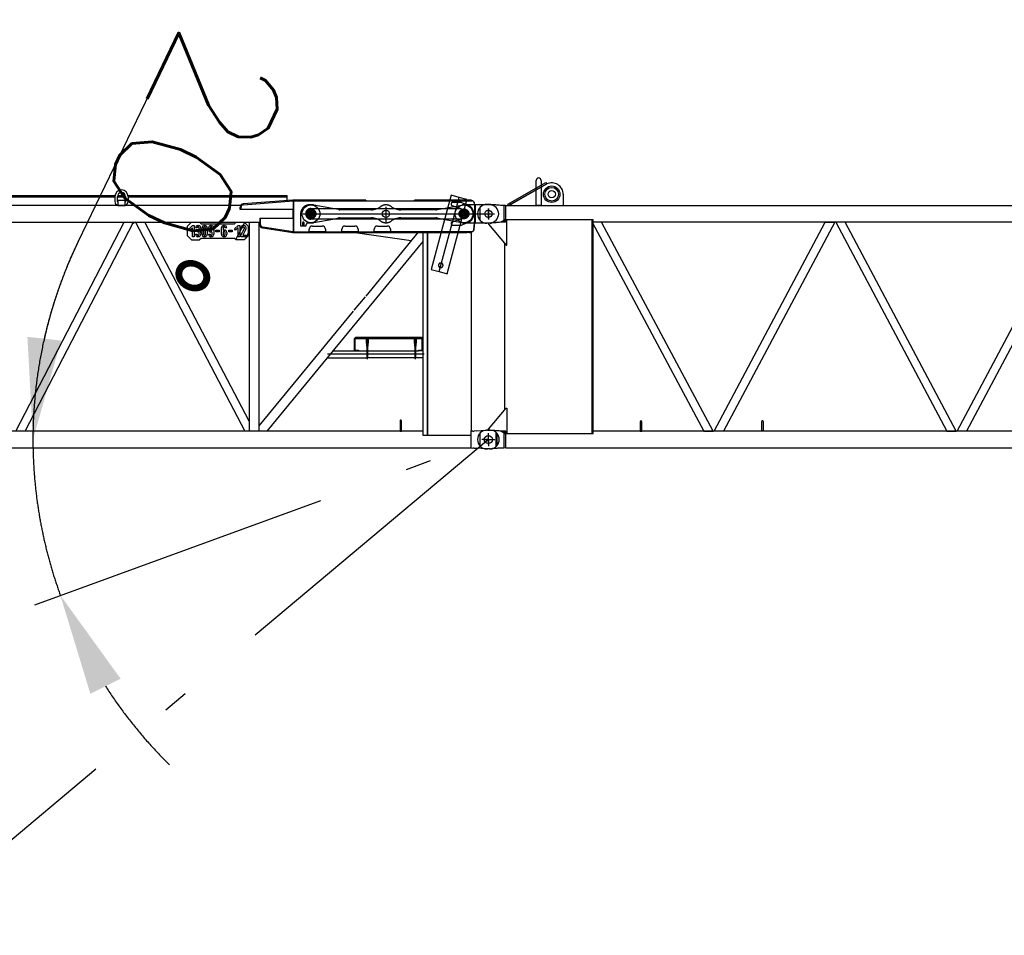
# Model space of a CAD drawing. Extents: x 11974 to 65910, y 18993 to 86132.
# Tile 7 of 37: x 33151 to 39216, y 18993 to 24631. Entities that reach past the tile are written whole.
import ezdxf

# ---------------------------------------------------------------- set-up
doc = ezdxf.new("R2010")
doc.units = 0
doc.header["$LTSCALE"] = 62.5
doc.header["$MEASUREMENT"] = 0
doc.linetypes.add('CENTER', pattern=[50.5, 30, -9, 2.5, -9])
doc.linetypes.add('HIDDEN', pattern=[12.6, 8.4, -4.2])
doc.layers.get('0').update_dxf_attribs({"linetype": 'CONTINUOUS'})
doc.layers.get('Defpoints').update_dxf_attribs({"linetype": 'CONTINUOUS'})
for name, color, linetype in [('1', 7, 'CONTINUOUS'), ('11', 7, 'CONTINUOUS'), ('16', 7, 'CONTINUOUS'), ('55', 7, 'CONTINUOUS')]:
    doc.layers.add(name, color=color, linetype=linetype)
doc.styles.get("Standard").update_dxf_attribs({"font": 'txt', "bigfont": 'bigfont'})
doc.dimstyles.get("Standard").update_dxf_attribs({"dimtxt": 0.18, "dimasz": 0.18, "dimexe": 0.18, "dimexo": 0.0625, "dimgap": 0.09, "dimtad": 0, "dimtih": 1, "dimtoh": 1, "dimdec": 4, "dimzin": 0, "dimtxsty": 'STANDARD', "dimcen": 0.09, "dimazin": 3, "dimtfac": 1, "dimtdec": 4, "dimtofl": 0, "dimtmove": 0, "dimatfit": 3, "dimtolj": 1, "dimtzin": 0})

# ---------------------------------------------------------------- blocks, each defined once
blk = doc.blocks.new('*G1111')
at = {"layer": '1', "color": 7, "linetype": 'CONTINUOUS'}
for p, q in [((36156.5536, 23494.928427), (36392.5711, 23627.945427)), ((36397.4836, 23619.237927), (36161.4646, 23486.216427)), ((36177.8341, 23495.381427), (36397.4836, 23619.237927)), ((36332.7331, 23486.216427), (36332.7331, 23641.307427)), ((36362.7256, 23641.307427), (36362.7256, 23486.216427)), ((36392.5711, 23627.945427), (36397.4836, 23619.237927)), ((36498.2191, 23556.341427), (36498.2191, 23495.381427)), ((35985.7246, 23474.346927), (35985.7246, 23396.499927)), ((36047.7421, 23493.417927), (36028.7266, 23493.417927)), ((36060.4501, 23491.694427), (36057.6856, 23491.737927)), ((36063.8251, 23491.563927), (36060.4501, 23491.694427)), ((36067.8076, 23491.349427), (36063.8251, 23491.563927)), ((36072.4006, 23491.046427), (36067.8076, 23491.349427)), ((36077.6026, 23490.657927), (36072.4006, 23491.046427)), ((36083.4121, 23490.182427), (36077.6026, 23490.657927)), ((36089.8306, 23489.621427), (36083.4121, 23490.182427)), ((36096.8551, 23488.973427), (36089.8306, 23489.621427)), ((36104.4886, 23488.239927), (36096.8551, 23488.973427)), ((36112.7266, 23487.420927), (36104.4886, 23488.239927)), ((36132.7861, 23487.420927), (36112.7266, 23487.420927)), ((36132.7861, 23487.420927), (36132.7861, 23383.416927)), ((36143.5201, 23486.216427), (36132.7861, 23487.420927)), ((36143.5201, 23486.216427), (36143.5201, 23384.615427)), ((36143.5201, 23486.216427), (47931.9331, 23486.216427)), ((36161.4646, 23486.216427), (36156.5536, 23494.928427)), ((36177.8341, 23486.216427), (36177.8341, 23495.381427)), ((36362.7256, 23486.216427), (36332.7331, 23486.216427)), ((36047.7421, 23377.419927), (36028.7266, 23377.419927)), ((36112.7266, 23383.416927), (36037.7266, 23377.419927)), ((36037.7266, 23377.419927), (36037.7266, 23372.415927)), ((36037.7266, 23372.415927), (36146.5366, 23242.740927)), ((36060.4501, 23379.233427), (36057.6856, 23379.191427)), ((36063.8251, 23379.360927), (36060.4501, 23379.233427)), ((36067.8076, 23379.572427), (36063.8251, 23379.360927)), ((36072.4006, 23379.867927), (36067.8076, 23379.572427)), ((36077.6026, 23380.247427), (36072.4006, 23379.867927)), ((36083.4121, 23380.712427), (36077.6026, 23380.247427)), ((36089.8306, 23381.262927), (36083.4121, 23380.712427)), ((36096.8551, 23381.895927), (36089.8306, 23381.262927)), ((36104.4886, 23382.614427), (36096.8551, 23381.895927)), ((36112.7266, 23383.416927), (36104.4886, 23382.614427)), ((36132.7861, 23394.617427), (36112.7266, 23383.416927)), ((36132.7861, 23383.416927), (36112.7266, 23383.416927)), ((36151.5406, 23394.617427), (36132.7861, 23394.617427)), ((36143.5201, 23384.615427), (36132.7861, 23383.416927)), ((36677.7256, 23397.671427), (36137.2261, 23397.671427)), ((36137.2261, 23397.671427), (36137.2261, 23391.216927)), ((36145.2286, 23391.216927), (36137.2261, 23391.216927)), ((36151.5406, 23242.740927), (36151.5406, 23394.617427)), ((36707.8786, 23384.615427), (36675.9676, 23384.615427)), ((36675.9676, 23384.615427), (37364.6596, 22096.217427)), ((36682.7296, 23397.671427), (36677.7256, 23397.671427)), ((36677.7256, 22083.161427), (36677.7256, 23397.671427)), ((36682.7296, 22083.161427), (36682.7296, 23397.671427)), ((47931.9331, 23384.615427), (36682.7296, 23384.615427)), ((36733.7971, 23384.615427), (36707.8786, 23384.615427)), ((37422.4891, 22096.217427), (36733.7971, 23384.615427)), ((37428.8296, 22096.217427), (38112.8836, 23384.615427)), ((38170.6261, 23384.615427), (37486.5721, 22096.217427)), ((38112.8836, 23384.615427), (38170.6261, 23384.615427)), ((38234.5711, 23384.615427), (38176.8286, 23384.615427)), ((38176.8286, 23384.615427), (38860.8841, 22096.217427)), ((38918.6251, 22096.217427), (38234.5711, 23384.615427)), ((38924.8291, 22096.217427), (39608.8876, 23384.615427)), ((39666.6256, 23384.615427), (38982.5701, 22096.217427)), ((36137.2261, 23253.837927), (36137.2261, 22226.996427)), ((36146.5366, 23242.740927), (36151.5406, 23242.740927)), ((36037.7266, 22108.416927), (36146.5366, 22238.091927)), ((36146.5366, 22238.091927), (36151.5406, 22238.091927)), ((36151.5406, 22238.091927), (36151.5406, 22086.215427)), ((36973.7296, 22099.718427), (36973.7296, 22156.719927)), ((36981.7276, 22156.719927), (36981.7276, 22099.718427)), ((37721.7286, 22100.217927), (37721.7286, 22157.219427)), ((37729.7266, 22157.219427), (37729.7266, 22100.217927)), ((35985.7246, 22084.343427), (35985.7246, 22006.494927)), ((36047.7421, 22103.412927), (36028.7266, 22103.412927)), ((36037.7266, 22103.412927), (36037.7266, 22108.416927)), ((36112.7266, 22097.415927), (36037.7266, 22103.412927)), ((36060.4501, 22101.684927), (36057.6856, 22101.728427)), ((36063.8251, 22101.555927), (36060.4501, 22101.684927)), ((36067.8076, 22101.339927), (36063.8251, 22101.555927)), ((36072.4006, 22101.038427), (36067.8076, 22101.339927)), ((36077.6026, 22100.649927), (36072.4006, 22101.038427)), ((36083.4121, 22100.175927), (36077.6026, 22100.649927)), ((36089.8306, 22099.614927), (36083.4121, 22100.175927)), ((36096.8551, 22098.968427), (36089.8306, 22099.614927)), ((36104.4886, 22098.234927), (36096.8551, 22098.968427)), ((36112.7266, 22097.415927), (36104.4886, 22098.234927)), ((36132.7861, 22097.415927), (36112.7266, 22097.415927)), ((36132.7861, 22086.215427), (36112.7266, 22097.415927)), ((36132.7861, 22097.415927), (36132.7861, 21993.413427)), ((36144.4321, 22096.217427), (36132.7861, 22097.415927)), ((36151.5406, 22086.215427), (36132.7861, 22086.215427)), ((36145.2286, 22089.615927), (36137.2261, 22089.615927)), ((36137.2261, 22089.615927), (36137.2261, 22083.161427)), ((36137.2261, 22083.161427), (36677.7256, 22083.161427)), ((36144.4321, 22096.217427), (36141.2266, 22087.413927)), ((36144.4321, 21994.616427), (36144.4321, 22096.217427)), ((36677.7256, 22083.161427), (36682.7296, 22083.161427)), ((47931.0271, 22096.217427), (36682.7296, 22096.217427)), ((36971.7286, 22095.717927), (36971.7286, 22099.718427)), ((36971.7286, 22099.718427), (36973.7296, 22099.718427)), ((36983.7271, 22095.717927), (36971.7286, 22095.717927)), ((36973.7296, 22099.718427), (36981.7276, 22099.718427)), ((36981.7276, 22099.718427), (36983.7271, 22099.718427)), ((36983.7271, 22099.718427), (36983.7271, 22095.717927)), ((37364.6596, 22096.217427), (37422.4891, 22096.217427)), ((37486.5721, 22096.217427), (37428.8296, 22096.217427)), ((37719.7291, 22096.217427), (37719.7291, 22100.217927)), ((37719.7291, 22100.217927), (37721.7286, 22100.217927)), ((37731.7276, 22096.217427), (37719.7291, 22096.217427)), ((37721.7286, 22100.217927), (37729.7266, 22100.217927)), ((37729.7266, 22100.217927), (37731.7276, 22100.217927)), ((37731.7276, 22100.217927), (37731.7276, 22096.217427)), ((38860.8841, 22096.217427), (38918.6251, 22096.217427)), ((38982.5701, 22096.217427), (38924.8291, 22096.217427)), ((36047.7421, 21987.416427), (36028.7266, 21987.416427)), ((36060.4501, 21989.225427), (36057.6856, 21989.183427)), ((36063.8251, 21989.352927), (36060.4501, 21989.225427)), ((36067.8076, 21989.564427), (36063.8251, 21989.352927)), ((36072.4006, 21989.859927), (36067.8076, 21989.564427)), ((36077.6026, 21990.240927), (36072.4006, 21989.859927)), ((36083.4121, 21990.705927), (36077.6026, 21990.240927)), ((36089.8306, 21991.256427), (36083.4121, 21990.705927)), ((36096.8551, 21991.890927), (36089.8306, 21991.256427)), ((36104.4886, 21992.609427), (36096.8551, 21991.890927)), ((36112.7266, 21993.413427), (36104.4886, 21992.609427)), ((36132.7861, 21993.413427), (36112.7266, 21993.413427)), ((36144.4321, 21994.616427), (36132.7861, 21993.413427)), ((36144.4321, 21994.616427), (47931.0271, 21994.616427))]:
    blk.add_line(p, q, dxfattribs=at)
at = {"layer": '1', "color": 7, "linetype": 'CENTER'}
for p, q in [((36008.3881, 23435.418927), (36064.1311, 23435.418927)), ((36037.7266, 23406.153927), (36037.7266, 23467.365927)), ((36037.7266, 22016.213427), (36037.7266, 22077.971427)), ((36008.9326, 22045.413927), (36067.4086, 22045.413927))]:
    blk.add_line(p, q, dxfattribs=at)
at = {"layer": '1', "color": 7, "linetype": 'CONTINUOUS'}
for centre, radius in [((36427.7281, 23556.218427), 50.802612), ((36427.7281, 23556.218427), 50.798034), ((36427.7281, 23556.218427), 41.999817), ((36427.7281, 23556.218427), 22.499085), ((36037.7266, 23435.418927), 22.503662), ((36037.7266, 22045.413927), 25.003051)]:
    blk.add_circle(centre, radius, dxfattribs=at)
for centre, radius, start, end in [((36347.7286, 23641.307427), 14.996338, 0, 180), ((36428.2171, 23556.341427), 70.00122, 0, 116.04228), ((36028.7266, 23435.418927), 57.998656, 90, 180), ((36047.7421, 23393.414427), 98.82449, 84.227898, 90.002136), ((36518.2186, 23495.381427), 19.999695, 180, -152.72523), ((36028.7266, 23435.418927), 57.998656, 180, -90), ((36047.7421, 23477.423427), 100.003052, -90, -84.22043), ((36977.7256, 22156.710927), 4.005432, 90, 179.86874), ((36977.7301, 22156.719927), 3.996277, 0, 90.065636), ((37725.7261, 22157.219427), 3.996277, 90, 180), ((37725.7306, 22157.219427), 3.996277, 0, 90.065636), ((36028.7266, 22045.413927), 57.998656, 90, 180), ((36047.7421, 22003.410927), 98.819936, 84.227631, 90.002136), ((36028.7266, 22045.413927), 57.998656, 180, -90), ((36047.7421, 22087.418427), 100.003052, -90, -84.22067)]:
    blk.add_arc(centre, radius, start, end, dxfattribs=at)
blk = doc.blocks.new('*G3737')
at = {"layer": '16', "color": 7, "linetype": 'CENTER'}
blk.add_line((36037.7266, 23469.102141), (36037.7266, 23399.576141), dxfattribs=at)
at = {"layer": '16', "color": 7, "linetype": 'CONTINUOUS'}
blk.add_circle((36037.7266, 23435.551141), 22.503662, dxfattribs=at)
blk = doc.blocks.new('*G3636')
at = {"color": 7, "linetype": 'CONTINUOUS'}
blk.add_blockref('*G3737', (0, 0), dxfattribs=at)
blk = doc.blocks.new('*G3535')
at = {"color": 7, "linetype": 'CONTINUOUS'}
blk.add_blockref('*G3636', (0, 0), dxfattribs=at)
blk = doc.blocks.new('*G3838')
at = {"layer": '55', "color": 7, "linetype": 'HIDDEN'}
for p, q in [((34953.227611, 23490.551301), (34936.227559, 23490.55134)), ((35078.257716, 23468.051051), (34963.370571, 23489.607967)), ((35758.722395, 23468.050308), (35875.073648, 23489.866247)), ((35952.239225, 23490.551372), (35882.445229, 23490.551284)), ((34881.227621, 23435.55129), (34881.227652, 23362.55137)), ((34881.227652, 23362.55137), (34916.227631, 23362.551307)), ((34898.727379, 23381.301296), (34893.727432, 23381.30138)), ((34894.777216, 23382.351974), (34893.727444, 23381.300652)), ((34893.727848, 23381.30138), (34893.727631, 23362.551347)), ((34894.777569, 23382.351362), (34894.777567, 23362.551345)), ((34902.677563, 23382.351394), (34894.777569, 23382.351362)), ((34903.727352, 23381.301308), (34898.727379, 23381.301296)), ((34903.727293, 23381.300702), (34902.677526, 23382.352025)), ((34902.677561, 23362.551331), (34902.677563, 23382.351394)), ((34903.727594, 23362.551329), (34903.727571, 23381.301353)), ((34916.227631, 23362.551307), (34916.227583, 23370.551313)), ((34926.227628, 23380.551354), (34953.227627, 23380.551339)), ((34963.318183, 23381.484922), (35078.873881, 23403.051469)), ((35758.730463, 23403.050815), (35875.073693, 23381.236466)), ((35882.445245, 23380.551322), (35951.457993, 23380.551308))]:
    blk.add_line(p, q, dxfattribs=at)
at = {"layer": '55', "color": 7, "linetype": 'CONTINUOUS'}
for p, q in [((36046.227606, 23490.551389), (35952.239225, 23490.551372)), ((34936.227619, 23414.820664), (34936.227555, 23414.71881)), ((34936.227565, 23456.384636), (34936.227622, 23456.2813)), ((35114.571156, 23461.237371), (35078.257716, 23468.051051)), ((35315.076029, 23460.551314), (35121.947859, 23460.551365)), ((35122.759567, 23410.551371), (35315.076073, 23410.551294)), ((35498.379095, 23410.551383), (35715.010013, 23410.551376)), ((35715.009969, 23460.551397), (35498.379148, 23460.551378)), ((35722.38155, 23461.236433), (35758.722395, 23468.050308)), ((35879.227552, 23414.82062), (35879.22761, 23414.718837)), ((35879.22762, 23456.384663), (35879.227554, 23456.281257)), ((35078.873881, 23403.051469), (35115.42098, 23409.872401)), ((35722.381564, 23409.866232), (35758.730463, 23403.050815)), ((35951.457993, 23380.551308), (36046.227595, 23380.551331))]:
    blk.add_line(p, q, dxfattribs=at)
at = {"layer": '55', "color": 7, "linetype": 'CENTER'}
for p, q in [((34896.457103, 23435.551379), (36075.376619, 23435.55129)), ((34944.727598, 23458.074237), (34944.727625, 23413.02781)), ((34944.727598, 23458.074237), (34944.727625, 23413.02781)), ((35887.727652, 23458.074265), (35887.727584, 23413.027864)), ((35887.727652, 23458.074265), (35887.727584, 23413.027864)), ((34898.727598, 23381.30134), (34898.727553, 23382.351329)), ((34898.727598, 23381.30134), (34898.727553, 23382.351329)), ((34898.727598, 23381.30134), (34898.727553, 23382.351329)), ((34898.727598, 23381.30134), (34898.727553, 23382.351329)), ((34898.727642, 23362.551338), (34898.727565, 23387.51135)), ((34898.727607, 23387.5513), (34898.727634, 23387.531312)), ((34898.727607, 23387.5513), (34898.727634, 23387.531312)), ((34898.727607, 23387.5513), (34898.727634, 23387.531312)), ((34898.727607, 23387.5513), (34898.727634, 23387.531312))]:
    blk.add_line(p, q, dxfattribs=at)
at = {"layer": '55', "color": 7, "linetype": 'CONTINUOUS'}
for centre in [(35406.727623, 23435.551384), (36037.727622, 23435.551366)]:
    blk.add_circle(centre, 22.5, dxfattribs=at)
at = {"layer": '55', "color": 7, "linetype": 'HIDDEN'}
for centre, radius, start, end in [((34936.227615, 23435.551346), 55, 90, 180), ((34953.227571, 23435.551333), 55, 79.372859, 90), ((35315.076038, 23560.55133), 100, -68.70817, -53.75068), ((35406.727623, 23435.551384), 55, 53.750677, 126.24932), ((35498.379131, 23560.551297), 100, -126.24932, -111.29176), ((35882.445178, 23450.551332), 40, 90, 100.61966), ((34926.227626, 23370.551311), 10, 90, 180), ((34953.227571, 23435.551333), 55, -90, -79.42831), ((35315.07609, 23310.551375), 100, 53.750679, 68.708017), ((35406.727623, 23435.551384), 55, -126.24932, -53.75068), ((35498.379086, 23310.551368), 100, 111.29191, 126.24932), ((35882.445199, 23420.5513), 40, -100.61966, -90)]:
    blk.add_arc(centre, radius, start, end, dxfattribs=at)
at = {"layer": '55', "color": 7, "linetype": 'CONTINUOUS'}
for centre, radius, start, end in [((36046.227636, 23435.551299), 55, -90, 90), ((34944.727654, 23435.551375), 22.5, 90, 180), ((34944.727654, 23435.551375), 22.5, 180, -90), ((34944.727654, 23435.551375), 22.5, -90, 90), ((35121.947814, 23500.551343), 40, -100.62714, -90), ((35122.759587, 23370.551296), 40, 90, 100.57169), ((35315.076038, 23560.55133), 100, -90, -68.70817), ((35315.07609, 23310.551375), 100, 68.708017, 90), ((35498.379086, 23310.551368), 100, 90, 111.29191), ((35498.379131, 23560.551297), 100, -111.29176, -90), ((35715.01002, 23500.551349), 40, -90, -79.38034), ((35715.010032, 23370.551301), 40, 79.380345, 90), ((35887.727586, 23435.551331), 22.5, 90, 180), ((35887.727586, 23435.551331), 22.5, 180, -90), ((35887.727586, 23435.551331), 22.5, -90, 90)]:
    blk.add_arc(centre, radius, start, end, dxfattribs=at)
blk = doc.blocks.new('*G3434')
at = {"layer": '55', "color": 7, "linetype": 'CENTER'}
blk.add_line((35406.727433, 23478.758813), (35406.727866, 23380.551384), dxfattribs=at)
at = {"color": 7, "linetype": 'CONTINUOUS'}
for name in ['*G3838', '*G3535']:
    blk.add_blockref(name, (0, 0), dxfattribs=at)
blk = doc.blocks.new('*G177177')
at = {"layer": '55', "color": 7, "linetype": 'CONTINUOUS'}
for p, q in [((30147.726289, 23540.56894), (33736.726475, 23540.568939)), ((30147.726518, 23548.568975), (33738.090108, 23548.569)), ((33736.726487, 23541.419), (33736.726508, 23511.418969)), ((33752.726487, 23540.569034), (33802.726481, 23540.568981)), ((33752.726494, 23511.418968), (33752.72657, 23541.418973)), ((33753.770798, 23548.568936), (33801.682242, 23548.568942)), ((33802.726468, 23541.418947), (33802.726515, 23511.419011)), ((33818.098309, 23548.568952), (34797.726546, 23548.569009)), ((33818.726551, 23541.41892), (33818.726501, 23511.41901)), ((33818.726564, 23540.568954), (34797.726471, 23540.568932)), ((34797.726497, 23540.569029), (34797.726546, 23548.569009)), ((34797.726536, 23517.585163), (34797.726497, 23540.569029)), ((35807.840481, 23550.003359), (35800.293569, 23521.934107)), ((35856.898254, 23536.813334), (35807.840481, 23550.003359)), ((35905.955905, 23523.623238), (35856.898254, 23536.813334)), ((34512.704078, 23486.219028), (30144.018968, 23486.218933)), ((33754.726557, 23517.418958), (33754.72653, 23495.418932)), ((33754.72653, 23495.418932), (33754.726566, 23486.418956)), ((33800.726478, 23517.419004), (33754.726557, 23517.418958)), ((33754.726566, 23486.418956), (33800.726487, 23486.419002)), ((33800.726487, 23486.419002), (33800.726548, 23495.418952)), ((33800.726548, 23495.418952), (33800.726556, 23517.419294)), ((34509.726516, 23462.918947), (34509.726534, 23476.431159)), ((34514.726489, 23462.918959), (34514.726508, 23476.545155)), ((34833.734436, 23520.418934), (34528.157369, 23496.36949)), ((34528.55821, 23491.499608), (34834.726523, 23515.418949)), ((35282.726557, 23520.41898), (34833.734436, 23520.418934)), ((34834.726523, 23515.418949), (35936.723678, 23515.419)), ((34839.726496, 23515.418962), (34839.726484, 23520.418935)), ((35282.726557, 23520.41898), (35282.726569, 23515.419007)), ((35932.726575, 23520.418997), (35582.726507, 23520.41898)), ((35582.726519, 23515.419007), (35582.726507, 23520.41898)), ((35905.094439, 23520.419021), (35905.955905, 23523.623238)), ((35932.726575, 23520.418997), (35932.726465, 23515.418953)), ((35953.663705, 23490.418942), (35951.790993, 23499.229343)), ((34514.726489, 23462.918959), (34509.726516, 23462.918947)), ((34839.726498, 23462.918967), (34514.726489, 23462.918959)), ((34834.726529, 23407.918768), (34834.726492, 23462.918446)), ((34839.726554, 23407.918973), (34839.726498, 23462.918967)), ((34936.226541, 23414.688298), (34936.226477, 23414.586444)), ((34936.226487, 23456.25227), (34936.226543, 23456.148934)), ((34988.175263, 23467.918971), (35844.582845, 23467.918978)), ((35879.226473, 23414.688254), (35879.226532, 23414.586471)), ((35879.226542, 23456.252297), (35879.226476, 23456.148891)), ((35895.421996, 23414.275894), (35890.572755, 23412.51093)), ((35890.575857, 23458.325936), (35895.421962, 23456.562069)), ((32448.758712, 23384.618958), (33794.695284, 23384.618939)), ((33127.322605, 22096.219523), (33794.69502, 23384.619114)), ((33184.758381, 22096.219521), (33852.130804, 23384.61914)), ((33843.91526, 23373.391196), (33866.504654, 23385.222161)), ((33852.131068, 23384.618966), (33863.546652, 23384.618996)), ((33863.546775, 23384.619067), (34538.334677, 22096.219143)), ((33921.117619, 23384.618931), (34629.750204, 23384.618994)), ((34563.576781, 22157.946826), (33921.118108, 23384.619214)), ((34183.726516, 23299.418927), (34183.72657, 23359.418965)), ((34183.72657, 23359.418965), (34208.726498, 23384.418962)), ((34193.726478, 23342.418937), (34215.72653, 23364.418936)), ((34215.726492, 23350.276866), (34200.79759, 23335.347857)), ((34208.726498, 23384.418962), (34258.726518, 23384.419006)), ((34215.7265, 23294.418952), (34215.726492, 23350.276866)), ((34215.72653, 23364.418936), (34225.726476, 23364.41896)), ((34225.726476, 23364.41896), (34225.726543, 23294.41895)), ((34247.72655, 23364.16797), (34247.726526, 23353.950318)), ((34251.726529, 23353.950342), (34251.726553, 23364.167994)), ((34258.726518, 23384.419006), (34268.72656, 23374.418961)), ((34268.72656, 23374.418961), (34473.726564, 23374.418956)), ((34287.726528, 23364.168015), (34287.726504, 23353.950363)), ((34291.726507, 23353.950387), (34291.726531, 23364.168039)), ((34327.72648, 23364.167964), (34327.726553, 23353.950286)), ((34331.726556, 23353.95031), (34331.726483, 23364.167988)), ((34407.726532, 23364.168029), (34407.726509, 23353.950377)), ((34411.726486, 23353.950305), (34411.726509, 23364.167956)), ((34473.726562, 23342.418984), (34495.726517, 23364.419009)), ((34473.726564, 23374.418956), (34483.726512, 23384.419023)), ((34495.72655, 23350.276817), (34480.797577, 23335.34793)), ((34495.726487, 23294.419025), (34495.72655, 23350.276817)), ((34495.726517, 23364.419009), (34505.72656, 23364.419007)), ((34505.72656, 23364.419007), (34505.72653, 23294.419024)), ((34519.375314, 23348.418962), (34527.68684, 23364.288419)), ((34533.726506, 23384.41897), (34558.726478, 23359.418946)), ((34558.726478, 23359.418946), (34558.726546, 23299.41898)), ((34563.576476, 23384.618943), (34563.576539, 22096.218962)), ((34623.87655, 23384.618936), (34623.876574, 22096.218962)), ((34629.750203, 23407.918979), (34629.750204, 23368.155753)), ((34629.99847, 23407.918979), (34839.726554, 23407.918973)), ((34634.726515, 23368.336756), (34634.726549, 23407.918979)), ((34834.726507, 23325.418961), (34647.501377, 23353.502721)), ((34954.726478, 23360.41898), (35014.726516, 23360.418925)), ((35844.583435, 23402.919005), (34988.192104, 23402.918991)), ((35154.726509, 23360.418962), (35214.726573, 23360.419004)), ((35354.72654, 23360.418944), (35414.726507, 23360.419013)), ((35949.831975, 23338.851015), (35954.200927, 23380.418215)), ((34208.726513, 23274.419), (34183.726516, 23299.418927)), ((34200.79759, 23335.347857), (34193.726478, 23342.418937)), ((34225.726543, 23294.41895), (34215.7265, 23294.418952)), ((34243.726522, 23348.293442), (34233.726479, 23348.293443)), ((34233.726574, 23310.293502), (34243.72652, 23310.293527)), ((34243.726472, 23324.293476), (34243.72657, 23334.293493)), ((34249.726512, 23324.29345), (34243.726472, 23324.293476)), ((34243.72657, 23334.293493), (34249.726513, 23334.293493)), ((34247.726496, 23304.636602), (34247.726472, 23294.41895)), ((34251.726475, 23294.418974), (34251.726499, 23304.636625)), ((34255.726503, 23310.293502), (34255.726552, 23318.293482)), ((34255.726579, 23340.293507), (34255.726531, 23348.293513)), ((34265.726498, 23318.293506), (34265.726546, 23310.2935)), ((34265.726574, 23348.293512), (34265.726525, 23340.293532)), ((34273.726526, 23310.293451), (34273.726554, 23348.293463)), ((34283.7265, 23348.293487), (34283.726472, 23310.293475)), ((34287.726571, 23304.636621), (34287.726547, 23294.418969)), ((34291.72655, 23294.418993), (34291.726574, 23304.636645)), ((34295.726552, 23310.293425), (34295.726483, 23348.293462)), ((34305.726526, 23348.293461), (34305.726498, 23310.293449)), ((34313.726504, 23310.293497), (34323.726547, 23310.293495)), ((34313.72653, 23338.293466), (34313.726532, 23348.293508)), ((34323.726574, 23348.293507), (34323.726476, 23338.29349)), ((34327.726548, 23304.636667), (34327.726525, 23294.419015)), ((34327.726575, 23332.636636), (34327.726551, 23322.418984)), ((34331.726502, 23294.418942), (34331.726526, 23304.636594)), ((34331.726554, 23322.419008), (34331.726578, 23332.63666)), ((34335.72653, 23310.29347), (34335.726548, 23323.461039)), ((34335.726556, 23338.293439), (34335.726557, 23348.293482)), ((34345.726504, 23348.293506), (34345.726476, 23310.293494)), ((34359.726546, 23324.418922), (34359.726548, 23334.418964)), ((34379.726535, 23324.418944), (34359.726546, 23324.418922)), ((34359.726548, 23334.418964), (34379.726537, 23334.418987)), ((34379.726537, 23334.418987), (34379.726535, 23324.418944)), ((34393.726531, 23310.293465), (34393.726558, 23348.293477)), ((34403.726549, 23320.29341), (34403.726477, 23310.293489)), ((34403.726504, 23348.293501), (34403.726486, 23335.125932)), ((34407.72648, 23336.167964), (34407.726553, 23325.950286)), ((34407.726575, 23304.636635), (34407.726551, 23294.418983)), ((34411.726556, 23325.95031), (34411.726483, 23336.167987)), ((34411.726554, 23294.419007), (34411.726578, 23304.636659)), ((34425.72653, 23348.293475), (34415.726487, 23348.293476)), ((34415.726556, 23310.293438), (34415.726558, 23320.293481)), ((34425.726504, 23320.293506), (34425.726503, 23310.293463)), ((34439.726478, 23334.418959), (34459.726564, 23334.418956)), ((34439.726502, 23324.419013), (34439.726478, 23334.418959)), ((34459.726465, 23324.418939), (34439.726502, 23324.419013)), ((34459.726564, 23334.418956), (34459.726465, 23324.418939)), ((34480.797577, 23335.34793), (34473.726562, 23342.418984)), ((34495.726486, 23303.265357), (34505.726561, 23322.358738)), ((34505.72653, 23294.419024), (34495.726487, 23294.419025)), ((34513.72651, 23294.418975), (34513.726512, 23304.419017)), ((34545.726482, 23294.418972), (34513.72651, 23294.418975)), ((34513.726512, 23304.419017), (34535.055971, 23345.662795)), ((34523.726485, 23348.418997), (34513.726539, 23348.418973)), ((34543.938526, 23341.069197), (34524.984619, 23304.419004)), ((34524.984619, 23304.419004), (34545.726484, 23304.419015)), ((34558.726546, 23299.41898), (34533.726522, 23274.419008)), ((34545.726484, 23304.419015), (34545.726482, 23294.418972)), ((34558.726512, 23313.630328), (34563.576356, 23322.890426)), ((34646.794023, 23348.375388), (34833.854787, 23320.419001)), ((34833.854787, 23320.419001), (35635.726517, 23320.418931)), ((34834.726507, 23325.418961), (34934.726522, 23325.418952)), ((34839.726492, 23320.419), (34839.72648, 23325.418973)), ((34934.726522, 23325.418952), (34934.726512, 23340.418968)), ((35034.725836, 23325.419028), (34934.726619, 23325.418926)), ((35034.726527, 23340.418959), (35034.726538, 23325.418943)), ((35034.726538, 23325.418943), (35134.726554, 23325.418934)), ((35134.726554, 23325.418934), (35134.726543, 23340.41895)), ((35234.725867, 23325.41901), (35134.726676, 23325.419005)), ((35217.835224, 23320.418958), (35563.069771, 23271.054219)), ((35234.726559, 23340.418942), (35234.726473, 23325.418952)), ((35234.726473, 23325.418952), (35334.726488, 23325.418943)), ((35603.683709, 23320.419024), (35282.032663, 22929.470388)), ((35334.726488, 23325.418943), (35334.726478, 23340.418959)), ((35434.725898, 23325.418993), (35334.726707, 23325.418987)), ((35434.726493, 23340.41895), (35434.726504, 23325.418934)), ((35933.296463, 23325.418933), (35434.726504, 23325.418934)), ((35600.995233, 23317.150065), (35578.133914, 23320.418996)), ((35635.726495, 22069.418946), (35635.726517, 23320.418931)), ((35635.726517, 23320.418931), (35907.726499, 23320.418957)), ((35918.50114, 23320.418975), (35907.726499, 23320.418957)), ((35918.50114, 23320.418975), (35932.726557, 23320.418966)), ((35932.726545, 23325.418939), (35932.726557, 23320.418966)), ((35934.726497, 23320.418942), (35932.727066, 23320.418933)), ((35934.914186, 23325.418936), (35933.296463, 23325.418933)), ((35934.726554, 22096.617686), (35934.726497, 23320.418942)), ((34208.726513, 23274.419), (34258.726508, 23274.418947)), ((34268.726552, 23284.418989), (34258.726508, 23274.418947)), ((34473.726557, 23284.418983), (34268.726552, 23284.418989)), ((34483.726501, 23274.418965), (34473.726557, 23284.418983)), ((34533.726522, 23274.419008), (34483.726501, 23274.418965)), ((35046.405087, 22548.169596), (35635.725794, 23264.455511)), ((35278.221045, 22924.837651), (35209.603326, 22841.436809)), ((35205.791778, 22836.803949), (34623.876444, 22129.518865)), ((35212.726503, 22592.669014), (35212.726521, 22667.668971)), ((35212.726521, 22667.668971), (35220.726575, 22675.668999)), ((35215.226549, 22665.168929), (35215.226519, 22595.168945)), ((35630.22653, 22665.16893), (35215.226549, 22665.168929)), ((35220.726575, 22675.668999), (35624.726544, 22675.669013)), ((35285.499546, 22665.16894), (35285.499531, 22638.168941)), ((35285.499531, 22638.168941), (35297.49954, 22638.169012)), ((35285.499546, 22665.16894), (35297.499554, 22665.169011)), ((35287.499497, 22638.169014), (35287.499543, 22620.168965)), ((35295.499477, 22638.168965), (35295.499549, 22620.169013)), ((35297.499554, 22665.169011), (35297.49954, 22638.169012)), ((35580.27095, 22665.168988), (35580.270936, 22638.168989)), ((35580.270936, 22638.168989), (35592.270919, 22638.168964)), ((35580.27095, 22665.168988), (35592.270933, 22665.168963)), ((35582.270876, 22638.168966), (35582.270948, 22620.169013)), ((35590.270882, 22638.169013), (35590.270928, 22620.168965)), ((35592.270933, 22665.168963), (35592.270919, 22638.168964)), ((35624.726544, 22675.669013), (35632.726475, 22667.668984)), ((35630.2265, 22595.168946), (35630.22653, 22665.16893)), ((35632.726475, 22667.668984), (35632.726554, 22592.669001)), ((35083.016338, 22592.668638), (35289.877667, 22592.669024)), ((35237.726535, 22592.668926), (35212.726503, 22592.669014)), ((35215.226519, 22595.168945), (35237.726507, 22595.169023)), ((35237.726507, 22595.169023), (35237.726535, 22592.668926)), ((35287.499543, 22620.168965), (35295.499549, 22620.169013)), ((35289.499484, 22620.168942), (35289.877669, 22546.168972)), ((35293.499487, 22620.168966), (35293.877672, 22546.168996)), ((35293.877644, 22592.668951), (35607.726495, 22592.668992)), ((35582.270948, 22620.169013), (35590.270928, 22620.168965)), ((35584.270888, 22620.16899), (35584.649073, 22546.169021)), ((35588.270891, 22620.169014), (35588.64905, 22546.168948)), ((35607.726495, 22592.668992), (35607.726538, 22595.168966)), ((35632.726554, 22592.669001), (35607.726495, 22592.668992)), ((35607.726538, 22595.168966), (35630.2265, 22595.168946)), ((34674.564863, 22096.218971), (35046.405039, 22548.169596)), ((35046.405039, 22548.169596), (35289.87768, 22548.169641)), ((35635.726515, 22548.168952), (35293.877695, 22548.168937)), ((35934.726538, 22231.162312), (35934.726547, 22233.419522)), ((35493.726399, 22161.418898), (35493.726423, 22151.418952)), ((35497.72725, 22151.418962), (35493.726423, 22151.418952)), ((35493.72652, 22151.418926), (35493.726479, 22096.418958)), ((35501.726622, 22151.418948), (35497.72725, 22151.418962)), ((35501.726485, 22096.419006), (35501.726526, 22151.418974)), ((35501.726622, 22151.418948), (35501.726598, 22161.418894)), ((35635.726495, 22096.21896), (31712.757525, 22096.218968)), ((35493.726479, 22096.418958), (35497.726482, 22096.418982)), ((35497.726482, 22096.418982), (35501.726582, 22096.41898)), ((35941.320563, 22097.418441), (35931.433474, 22096.217785)), ((35931.433533, 21994.618676), (35931.433474, 22096.219557)), ((35941.320596, 22097.41895), (35949.980586, 22097.418981)), ((35963.445949, 22098.597961), (35950.176984, 22097.602917)), ((35963.445949, 22098.597961), (36023.992308, 22103.13894)), ((36031.47123, 22103.418995), (36046.726525, 22103.418932)), ((36037.72657, 22045.418992), (36037.726525, 22085.41897)), ((36084.726482, 22087.895885), (36084.726554, 22089.236859)), ((36089.726536, 22084.341979), (36089.7265, 22006.495949)), ((35931.43349, 22069.418974), (35635.726495, 22069.418946)), ((36037.72657, 22045.418992), (35997.726496, 22045.418973)), ((36037.72657, 22045.418992), (36037.726493, 22005.418943)), ((36037.72657, 22045.418992), (36077.726522, 22045.418941)), ((30144.018972, 21994.618975), (35931.432883, 21994.618953)), ((35931.433533, 21994.620398), (35941.320649, 21993.4183)), ((35949.982056, 21993.418986), (35941.320611, 21993.418931)), ((35950.176978, 21993.235381), (35963.445983, 21992.239992)), ((36023.99226, 21987.699033), (35963.445983, 21992.239992)), ((36046.726515, 21987.418931), (36031.47122, 21987.418994)), ((36084.726543, 22001.601458), (36084.726498, 22002.941221))]:
    blk.add_line(p, q, dxfattribs=at)
at = {"layer": '55', "color": 7, "linetype": 'CENTER'}
for p, q in [((35734.085285, 23080.03544), (35856.898254, 23536.813334)), ((35734.085285, 23080.03544), (35856.898254, 23536.813334)), ((35602.726508, 23515.419029), (35602.726496, 23520.419002)), ((35602.726508, 23515.419029), (35602.726496, 23520.419002)), ((35617.726498, 23515.418943), (35617.726512, 23520.419013)), ((35617.726498, 23515.418943), (35617.726512, 23520.419013)), ((35750.226545, 23515.41901), (35750.226533, 23520.418983)), ((35750.226545, 23515.41901), (35750.226533, 23520.418983)), ((35765.226535, 23515.418924), (35765.226549, 23520.418994)), ((35765.226535, 23515.418924), (35765.226549, 23520.418994)), ((35849.475477, 23508.727488), (35847.919472, 23502.932761)), ((35897.726486, 23515.419016), (35897.72657, 23520.418964)), ((35897.726486, 23515.419016), (35897.72657, 23520.418964)), ((35912.726501, 23515.419027), (35912.726489, 23520.419)), ((35912.726501, 23515.419027), (35912.726489, 23520.419)), ((34934.726533, 23435.419011), (35868.929302, 23435.41894)), ((34944.726519, 23457.941871), (34944.726547, 23412.895445)), ((34944.726519, 23457.941871), (34944.726547, 23412.895445)), ((35887.726574, 23457.941899), (35887.726505, 23412.895498)), ((35887.726574, 23457.941899), (35887.726505, 23412.895498)), ((35662.726479, 23302.134189), (35662.726516, 23311.19471)), ((35662.726494, 22069.418932), (35662.726542, 23320.419013)), ((35662.726494, 22069.418932), (35662.726542, 23320.419013)), ((35662.726542, 23320.419013), (35662.726494, 22069.418932)), ((35662.726542, 23320.419013), (35662.726494, 22069.418932)), ((35662.726502, 23315.671144), (35662.72654, 23320.439098)), ((35662.726502, 23315.671144), (35662.72654, 23320.439098)), ((35662.726575, 23248.77603), (35662.726575, 23312.061945)), ((35662.726575, 23312.061945), (35662.726575, 23248.77603)), ((35914.726534, 23320.419016), (35914.726522, 23325.418989)), ((35914.726534, 23320.419016), (35914.726522, 23325.418989)), ((35662.726575, 23259.684424), (35662.726497, 23265.323594)), ((35291.499561, 22667.823576), (35291.499549, 22540.811239)), ((35586.270966, 22667.823624), (35586.270954, 22540.811287)), ((35642.726561, 22570.418957), (35045.954441, 22570.418947)), ((35642.726561, 22570.418957), (35045.954441, 22570.418947)), ((35642.726561, 22570.418957), (35048.767186, 22570.418956)), ((35642.726561, 22570.418957), (35048.767186, 22570.418956)), ((35501.726526, 22151.418974), (35493.72652, 22151.418926)), ((35497.726482, 22096.418982), (35497.726523, 22151.41895)), ((35931.432907, 22096.218984), (35927.727142, 22096.219008))]:
    blk.add_line(p, q, dxfattribs=at)
at = {"layer": '55', "color": 7, "linetype": 'HIDDEN'}
for p, q in [((34512.727049, 23486.218981), (34512.704078, 23486.219028)), ((34834.726523, 23515.418949), (34834.726492, 23462.918446)), ((34839.726498, 23462.918967), (34839.726496, 23515.418962)), ((35596.22652, 23520.419021), (35596.226506, 23515.418951)), ((35602.726508, 23515.419029), (35602.726496, 23520.419002)), ((35617.726498, 23515.418943), (35617.726512, 23520.419013)), ((35624.226501, 23515.419022), (35624.226489, 23520.418995)), ((35800.293569, 23521.934107), (35685.027538, 23093.225562)), ((35743.726557, 23520.419001), (35743.726543, 23515.418932)), ((35750.226545, 23515.41901), (35750.226533, 23520.418983)), ((35765.226535, 23515.418924), (35765.226549, 23520.418994)), ((35771.726538, 23515.419002), (35771.726526, 23520.418975)), ((35783.143059, 23066.845415), (35905.094439, 23520.419021)), ((35800.220352, 23521.953726), (35798.664476, 23516.159482)), ((35814.481288, 23486.022083), (35869.189948, 23466.109743)), ((35869.068083, 23505.419015), (35817.90152, 23505.418995)), ((35872.488338, 23504.815939), (35908.247775, 23491.800526)), ((35891.226497, 23520.419008), (35891.226483, 23515.418938)), ((35897.726486, 23515.419016), (35897.72657, 23520.418964)), ((35912.726489, 23520.419), (35912.726501, 23515.419027)), ((35919.226575, 23515.418983), (35919.226563, 23520.418956)), ((35951.790993, 23499.229343), (35950.875263, 23503.537653)), ((35954.053121, 23488.587343), (35953.663705, 23490.418942)), ((35957.965694, 23485.418934), (35958.72654, 23485.419015)), ((35958.726532, 23385.419), (35958.72654, 23485.419015)), ((34936.226543, 23456.148934), (34936.226541, 23414.688298)), ((34944.726474, 23467.918944), (34988.175263, 23467.918971)), ((34953.22653, 23414.586405), (34953.226565, 23456.252328)), ((35844.582845, 23467.918978), (35858.92928, 23467.918947)), ((35890.572755, 23412.51093), (35869.18994, 23404.72822)), ((35869.189948, 23466.109743), (35890.575857, 23458.325936)), ((35879.226476, 23456.148891), (35879.226473, 23414.688254)), ((35896.226488, 23414.586458), (35896.226498, 23456.252284)), ((33794.695284, 23384.618939), (33852.131068, 23384.618966)), ((33863.546652, 23384.618996), (33921.117619, 23384.618931)), ((34527.68684, 23364.288419), (34536.682059, 23381.463409)), ((34834.726529, 23407.918768), (34834.726507, 23325.418961)), ((34839.72648, 23325.418973), (34839.726554, 23407.918973)), ((34988.192104, 23402.918991), (34944.726555, 23402.919004)), ((35869.18994, 23404.72822), (35814.481291, 23384.815864)), ((35817.901557, 23365.419002), (35869.068094, 23365.418925)), ((35858.929264, 23402.919032), (35844.583435, 23402.919005)), ((35908.247736, 23379.037427), (35872.488337, 23366.022052)), ((35954.200927, 23380.418215), (35954.350034, 23381.837069)), ((35958.328159, 23385.419006), (35958.726532, 23385.419)), ((34481.686817, 23276.458675), (34495.726486, 23303.265357)), ((34505.726561, 23322.358738), (34519.375314, 23348.418962)), ((34543.098341, 23283.790737), (34558.726512, 23313.630328)), ((34934.726619, 23325.418926), (34934.726522, 23325.418952)), ((35034.726538, 23325.418943), (35034.725836, 23325.419028)), ((35134.726676, 23325.419005), (35134.726554, 23325.418934)), ((35234.726473, 23325.418952), (35234.725867, 23325.41901)), ((35334.726707, 23325.418987), (35334.726488, 23325.418943)), ((35434.726504, 23325.418934), (35434.725898, 23325.418993)), ((35662.726542, 23320.419013), (35662.726494, 22069.418932)), ((35914.726522, 23325.418989), (35914.726534, 23320.419016)), ((35918.726511, 23320.418943), (35918.726525, 23325.419013)), ((35932.727066, 23320.418933), (35932.726557, 23320.418966)), ((35685.027635, 23093.225536), (35734.085285, 23080.03544)), ((35734.085285, 23080.03544), (35783.143059, 23066.845415)), ((36031.47123, 22103.418995), (36031.470599, 22103.418958)), ((36084.726498, 22002.941221), (36084.726482, 22087.895885))]:
    blk.add_line(p, q, dxfattribs=at)
for points in [[(33754.726363, 23500.526512), (33754.865585, 23500.602156)], [(34516.731053, 23483.921897), (34516.622729, 23483.984362)]]:
    blk.add_lwpolyline(points, dxfattribs=at)
at = {"layer": '55', "color": 7, "linetype": 'CONTINUOUS'}
for points in [[(34570.53797, 23499.704315), (34570.537996, 23499.704412), (34570.537996, 23499.704412), (34570.537925, 23499.704534)], [(34675.245134, 23344.123624), (34675.245108, 23344.123527)], [(34675.984381, 23349.069002), (34675.984355, 23349.068905), (34675.984355, 23349.068905), (34675.984329, 23349.068809), (34675.984329, 23349.068809), (34675.984329, 23349.068809), (34675.984303, 23349.068712)], [(35950.176984, 22097.602917), (35950.093607, 22097.524732)], [(35941.320649, 21993.4183), (35941.320501, 21993.42393)]]:
    blk.add_lwpolyline(points, dxfattribs=at)
for centre, radius in [((34944.726576, 23435.419009), 55), ((35887.726508, 23435.418966), 55), ((34944.726576, 23435.419009), 23.5), ((34944.726576, 23435.419009), 13.31369), ((34944.726576, 23435.419009), 8.31369), ((35406.726545, 23435.419018), 22.5), ((35887.726508, 23435.418966), 23.5), ((35887.726508, 23435.418966), 13.31369), ((35887.726508, 23435.418966), 8.31369), ((36037.726544, 23435.419001), 22.5), ((36037.72657, 22045.418992), 25)]:
    blk.add_circle(centre, radius, dxfattribs=at)
at = {"layer": '55', "color": 7, "linetype": 'HIDDEN'}
for centre, radius in [((34944.726576, 23435.419009), 30), ((34944.726576, 23435.419009), 27), ((35887.726508, 23435.418966), 30), ((35887.726508, 23435.418966), 27)]:
    blk.add_circle(centre, radius, dxfattribs=at)
at = {"layer": '55', "color": 7, "linetype": 'CONTINUOUS'}
for centre, radius, start, end in [((33777.726532, 23541.419008), 41, 0, 180), ((33777.726532, 23541.419008), 25, 0, 180), ((33759.726504, 23511.41893), 23, 180, -102.77857), ((33759.726504, 23511.41893), 7, 180, -135.58477), ((33795.726479, 23511.418952), 7, -44.41523, 0), ((33795.726479, 23511.418952), 23, -77.22167, 0), ((34529.726523, 23476.431182), 20, 94.49999, -179.99999), ((34529.726524, 23476.545166), 15, 94.46716, 180), ((35936.723689, 23500.418984), 15, 5.290103, 90), ((35234.726483, 23435.41901), 720, -7.744267, 5.290103), ((34944.726576, 23435.419009), 22.5, 90, 180), ((34944.726576, 23435.419009), 22.5, 180, -90), ((34944.726576, 23435.419009), 22.5, -90, 90), ((35887.726508, 23435.418966), 22.5, 90, 180), ((35887.726508, 23435.418966), 22.5, 180, -90), ((35887.726508, 23435.418966), 22.5, -90, 90), ((34249.726491, 23348.293539), 16, 97.18076, 180), ((34249.726491, 23348.293539), 6, 109.47122, 180), ((34249.726491, 23348.293539), 16, -0.000001, 82.819244), ((34249.726491, 23348.293539), 6, 0, 70.528779), ((34289.72654, 23348.293462), 16, 97.18076, 180), ((34289.72654, 23348.293462), 6, 109.47122, 180), ((34289.72654, 23348.293462), 16, -0.000001, 82.819244), ((34289.72654, 23348.293462), 6, 0, 70.528779), ((34329.726518, 23348.293507), 16, 97.18076, 180), ((34329.726518, 23348.293507), 6, 109.47122, 180), ((34329.726518, 23348.293507), 16, -0.000001, 82.819244), ((34329.726518, 23348.293507), 6, 0, 70.528779), ((34409.726544, 23348.293476), 16, 97.18076, 180), ((34409.726544, 23348.293476), 6, 109.47122, 180), ((34409.726544, 23348.293476), 16, 0, 82.819244), ((34409.726544, 23348.293476), 6, 0, 70.528779), ((34529.726525, 23348.418971), 16, -27.34602, 180), ((34529.726525, 23348.418971), 6, -27.34602, 180), ((34649.750193, 23368.155776), 20, 180, -98.5), ((34649.726531, 23368.336767), 15, 180, -98.53077), ((34954.726501, 23340.418991), 20, 90, 180), ((35014.726538, 23340.418937), 20, 0, 90), ((35154.726532, 23340.418973), 20, 90, 180), ((35214.726473, 23340.418945), 20, 0, 90), ((35354.726563, 23340.418955), 20, 90, 180), ((35414.72653, 23340.419024), 20, 0, 90), ((34249.72656, 23310.293501), 16, 180, -97.18076), ((34249.72656, 23310.293501), 6, 180, -109.47122), ((34249.726512, 23318.293507), 6, 0, 90), ((34249.726513, 23340.293436), 6, -90, 0), ((34249.72656, 23310.293501), 6, -70.52878, 0), ((34249.72656, 23310.293501), 16, -82.81924, 0), ((34271.057253, 23329.293522), 8, 152.72039, -152.72039), ((34249.726512, 23318.293507), 16, 0, 27.279613), ((34249.726513, 23340.293436), 16, -27.27961, 0.00022), ((34289.726512, 23310.29345), 16, 180, -97.18076), ((34289.726512, 23310.29345), 6, 180, -109.47122), ((34289.726512, 23310.29345), 6, -70.52878, 0), ((34289.726512, 23310.29345), 16, -82.81924, 0), ((34329.72649, 23310.293495), 16, 180, -97.18076), ((34329.726516, 23338.293464), 16, 180, -97.18076), ((34329.72649, 23310.293495), 6, 180, -109.47122), ((34329.726516, 23338.293464), 6, 180, -109.47122), ((34329.72649, 23310.293495), 6, -70.52878, 0), ((34329.72649, 23310.293495), 16, -82.81924, 0), ((34329.726516, 23338.293464), 6, -70.52878, 0), ((34329.726516, 23338.293464), 16, -82.81924, -67.97569), ((34409.726517, 23310.293464), 16, 180, -97.18076), ((34409.726517, 23310.293464), 6, 180, -109.47122), ((34409.726518, 23320.293507), 6, 109.47122, -179.99944), ((34409.726518, 23320.293507), 16, 97.18076, 112.02431), ((34409.726517, 23310.293464), 6, -70.52878, 0), ((34409.726518, 23320.293507), 16, 0, 82.819244), ((34409.726518, 23320.293507), 6, 0, 70.528779), ((34409.726517, 23310.293464), 16, -82.81924, 0), ((35933.296452, 23340.418949), 15, -90, -7.74427), ((35934.914176, 23340.418951), 15, -90, -6), ((35291.877705, 22546.168923), 2, 180, -90), ((35291.877705, 22546.168923), 2, -90, 0), ((35586.64911, 22546.168971), 2, 180, -90), ((35586.64911, 22546.168971), 2, -90, 0), ((35497.726524, 22161.418993), 4, 90, -179.99856), ((35497.726524, 22161.418993), 4, -0.001439, 90), ((37172.399842, 20794.701238), 1786.443838, 133.173663, 133.177325), ((36031.471221, 22003.41898), 100, 90, 94.28915), ((36046.72652, 22045.418931), 58, 42.150955, 90), ((36046.72652, 22045.418931), 58, -42.15096, 42.15096), ((37109.541319, 23230.545265), 1695.600575, -133.152675, -133.146007), ((39075.539021, 25327.502235), 4570.035378, -133.150941, -133.147696), ((36031.471229, 22087.419009), 100, -94.28915, -90), ((36046.72652, 22045.418931), 58, -90, -42.15096)]:
    blk.add_arc(centre, radius, start, end, dxfattribs=at)
at = {"layer": '55', "color": 7, "linetype": 'HIDDEN'}
for centre, radius, start, end in [((35817.901518, 23495.418953), 10, 90, -110), ((35869.068082, 23495.418972), 10, 70, 90), ((35887.726508, 23435.418966), 60, -70, 70), ((35936.203036, 23500.418937), 15, 12, 90), ((35957.96567, 23489.418937), 4, -168, -90), ((34944.726576, 23435.419009), 32.5, 90, -90), ((35858.929327, 23437.919011), 30, 70, 90), ((35817.901532, 23375.418948), 10, 110, -90), ((35858.929313, 23432.918942), 30, -90, -70), ((35869.068096, 23375.418968), 10, -90, -70), ((35958.328183, 23381.419003), 4, 90, 174), ((35744.471178, 23118.663596), 14, 74.9509, -105.0491), ((35744.471178, 23118.663596), 14, -105.0491, -15.0491), ((35744.471178, 23118.663596), 14, -15.0491, 74.9509), ((35497.726524, 22161.418993), 4, -179.99856, -0.00144)]:
    blk.add_arc(centre, radius, start, end, dxfattribs=at)
blk = doc.blocks.new('*D194')
at = {"layer": '11', "color": 0, "linetype": 'CENTER'}
for p, q in [((33510.8, 23264), (34064.6, 24412.4)), ((32982.3, 22045.4), (32982.3, 22045.4)), ((33636.4, 21171.4), (33636.4, 21171.4))]:
    blk.add_line(p, q, dxfattribs=at)
for start, end in [(154.25477, 180), (154.41772, 167.20886), (180, 199.99988), (212.79102, 225.58216)]:
    blk.add_arc((36037.7, 22045.4), 2805.4, start, end, dxfattribs=at)
for points in [[(33405.5, 22654.9), (33198.4, 22678.1), (33232.3, 22045.4)], [(33586.1, 20479.8), (33772.7, 20572.4), (33401.5, 21085.9)]]:
    blk.add_solid(points, dxfattribs=at)
at = {"layer": 'Defpoints', "color": 0, "linetype": 'CENTER'}
for p in [(33232.3, 22045.4), (36037.7, 22045.4), (33308, 21398.4), (33401.5, 21085.9)]:
    blk.add_point(p, dxfattribs=at)
at = {"layer": '11', "color": 0, "linetype": 'CENTER', "insert": (34125.5, 23675.3), "char_height": 750, "attachment_point": 5, "rotation": 244.25477}
blk.add_mtext('\\A1;20ﾟ', dxfattribs=at)
blk = doc.blocks.new('*D195')
at = {"layer": '11', "color": 0, "linetype": 'CENTER'}
for p, q in [((32032.6, 22045.4), (32032.6, 22045.4)), ((32969.6, 19471), (32969.6, 19471))]:
    blk.add_line(p, q, dxfattribs=at)
blk.add_arc((36037.7, 22045.4), 4255.1, 188.4233, 211.5767, dxfattribs=at)
for points in [[(31724.6, 21414.5), (31932.4, 21429.8), (31782.6, 22045.4)], [(32497.1, 19878.2), (32328.1, 19756.4), (32778.1, 19310.3)]]:
    blk.add_solid(points, dxfattribs=at)
at = {"layer": 'Defpoints', "color": 0, "linetype": 'CENTER'}
for p in [(31782.6, 22045.4), (36037.7, 22045.4), (31897.3, 21064.1), (32778.1, 19310.3)]:
    blk.add_point(p, dxfattribs=at)
at = {"layer": '11', "color": 0, "linetype": 'CENTER', "insert": (32391.6, 20718.3), "char_height": 750, "attachment_point": 5, "rotation": 290}
blk.add_mtext('\\A1;40ﾟ', dxfattribs=at)

msp = doc.modelspace()

# ---------------------------------------------------------------- linework, layer by layer
at = {"layer": '11', "color": 7, "linetype": 'CENTER'}
for p, q in [((36037.727, 22045.407), (32399.471, 18992.548)), ((33243.326, 21028.335), (36037.727, 22045.407))]:
    msp.add_line(p, q, dxfattribs=at)

# ---------------------------------------------------------------- block references
at = {"color": 7, "linetype": 'CONTINUOUS'}
for name in ['*G1111', '*G177177', '*G3434']:
    msp.add_blockref(name, (0, 0), dxfattribs=at)

# ---------------------------------------------------------------- dimensions: what is measured, and where the dimension line sits
at = {"layer": '11', "color": 7, "linetype": 'CENTER'}
for base, center, p1, p2, text, picture, middle in [((33307.958, 21398.447), (36037.745, 22045.414), (33232.339, 22045.414), (33401.524, 21085.914), '20ﾟ', '*D194', (34125.506, 23675.328)), ((31897.316, 21064.117), (36037.734, 22045.414), (31782.619, 22045.414), (32778.127, 19310.278), '40ﾟ', '*D195', (32391.619, 20718.336))]:
    dim = msp.add_angular_dim_3p(base=base, center=center, p1=p1, p2=p2, text=text, dimstyle='STANDARD', override={"dimscale": 250, "dimtxt": 3, "dimasz": 2.5, "dimexe": 1, "dimexo": 1, "dimgap": 0, "dimtad": 3, "dimtih": 0, "dimtoh": 0, "dimdec": 2, "dimtfac": 0.5, "dimtofl": 1, "dimtvp": 0.7}, dxfattribs=at)
    dim.commit()
    dim.dimension.update_dxf_attribs({"geometry": picture, "text_midpoint": middle})

doc.saveas('drawing.dxf')
